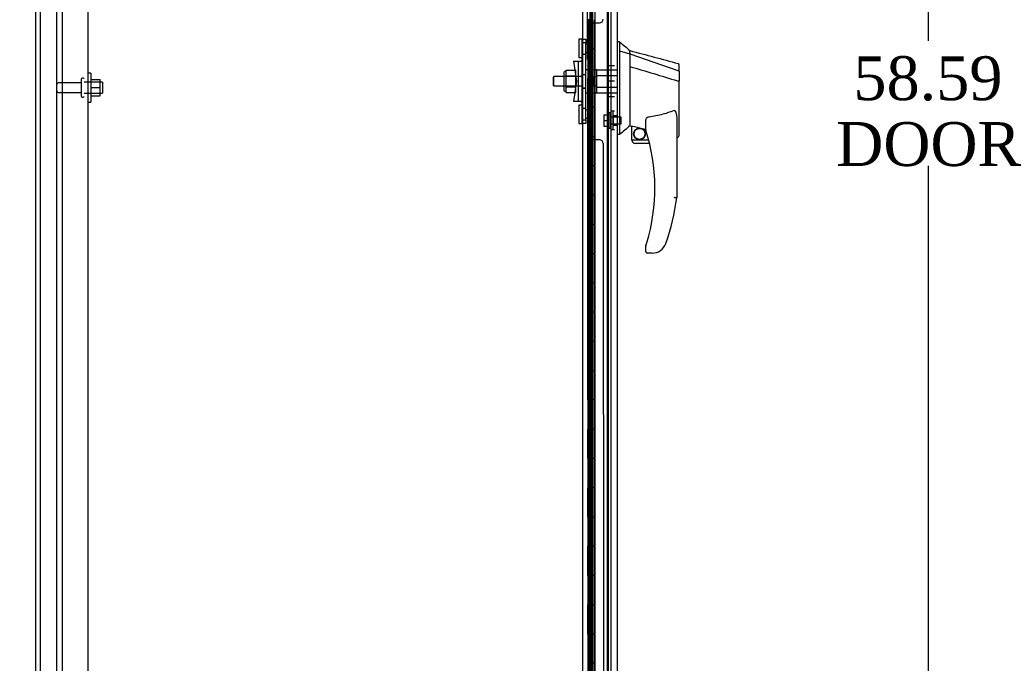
# Model space of a CAD drawing. Header units: inches. Extents: x 1 to 359, y -2 to 239.
# Tile 8 of 24: x 22 to 56, y 105 to 127. Entities that reach past the tile are written whole.
import ezdxf
from ezdxf.enums import TextEntityAlignment as Align
from ezdxf.lldxf.tags import DXFTag

# ---------------------------------------------------------------- set-up
doc = ezdxf.new("R2010")
doc.units = ezdxf.units.IN
doc.header["$MEASUREMENT"] = 0
for name, color, linetype in [('COM43132', 7, 'Continuous'), ('COM55607-1', 7, 'Continuous'), ('COM55738-22', 7, 'Continuous'), ('COM70220', 7, 'Continuous'), ('COM70838', 7, 'Continuous'), ('COM70839-2', 7, 'Continuous'), ('COM71181-3', 7, 'Continuous'), ('COM71193-1', 7, 'Continuous'), ('Default', 7, 'Continuous'), ('HAN86294', 7, 'Continuous'), ('HAN86294_NUT', 7, 'Continuous'), ('HAN86294_SCREW', 7, 'Continuous'), ('HAN86294_WASHER', 7, 'Continuous'), ('HAN_NUT', 7, 'Continuous'), ('NTS166105', 7, 'Continuous'), ('RVT19000', 7, 'Continuous'), ('SPC87322', 7, 'Continuous'), ('STD26089', 7, 'Continuous'), ('WAF25059', 7, 'Continuous')]:
    doc.layers.add(name, color=color, linetype=linetype)
doc.styles.add('SEACAD_Times_New_Roman', font='times.ttf')
tags = doc.linetypes.add('HIDDEN2', pattern=[0.1875, 0.125, -0.0625]).pattern_tags.tags
tags[6:7] = [DXFTag(74, 4), DXFTag(75, 0), DXFTag(340, '0'), DXFTag(46, 0.0), DXFTag(50, 0.0), DXFTag(44, 0.0), DXFTag(45, 0.0)]
tags[4:5] = [DXFTag(74, 4), DXFTag(75, 0), DXFTag(340, '0'), DXFTag(46, 0.0), DXFTag(50, 0.0), DXFTag(44, 0.0), DXFTag(45, 0.0)]
doc.dimstyles.new('HAMMOND_(STH_-_300x200)', dxfattribs={"dimtxt": 1.5, "dimasz": 1.875, "dimexe": 0.75, "dimexo": 0.75, "dimgap": 0.375, "dimtad": 0, "dimtih": 1, "dimtoh": 1, "dimzin": 0, "dimdsep": 46, "dimtxsty": 'SEACAD_Times_New_Roman', "dimblk1": '_SE_FILLED', "dimblk2": '_SE_FILLED', "dimsah": 1, "dimcen": 0.75, "dimadec": 0, "dimazin": 0, "dimtfac": 0.8, "dimtofl": 0, "dimtmove": 0, "dimatfit": 3, "dimfxl": 1, "dimtolj": 1, "dimtzin": 0, "dimarcsym": 0})

# ---------------------------------------------------------------- blocks, each defined once
blk = doc.blocks.new('SE3')
at = {"layer": 'COM43132', "color": 7, "linetype": 'HIDDEN2'}
for p, q in [((23.941, 152.972), (23.941, 97.222)), ((24.816, 152.912), (24.816, 97.282))]:
    blk.add_line(p, q, dxfattribs=at)
at = {"layer": 'COM55607-1', "color": 7, "linetype": 'HIDDEN2'}
for p, q in [((41.97, 153.421), (41.97, 97.421)), ((42.07, 97.421), (42.07, 153.421)), ((42.615, 97.421), (42.615, 153.421)), ((42.031, 127.42), (41.903, 127.42)), ((41.903, 127.42), (41.903, 126.421)), ((41.908, 126.421), (41.908, 127.42)), ((42.075, 127.42), (42.02, 127.42)), ((42.031, 127.42), (42.031, 126.421)), ((41.934, 126.421), (41.903, 126.421)), ((41.903, 126.421), (41.903, 125.421)), ((42.031, 126.42), (41.903, 126.42)), ((41.979, 126.42), (41.979, 125.421)), ((42.02, 126.42), (42.02, 125.421)), ((42.075, 126.42), (42.02, 126.42)), ((41.934, 125.421), (41.903, 125.421)), ((42.031, 125.42), (41.903, 125.42)), ((41.903, 125.42), (41.903, 124.421)), ((41.908, 124.421), (41.908, 125.42)), ((42.075, 125.42), (42.02, 125.42)), ((42.031, 125.42), (42.031, 124.421)), ((41.934, 124.421), (41.903, 124.421)), ((41.903, 124.421), (41.903, 123.421)), ((42.031, 124.42), (41.903, 124.42)), ((41.979, 124.42), (41.979, 123.421)), ((42.02, 124.42), (42.02, 123.421)), ((42.075, 124.42), (42.02, 124.42)), ((41.934, 123.421), (41.903, 123.421)), ((42.031, 123.42), (41.903, 123.42)), ((41.903, 123.42), (41.903, 122.421)), ((41.908, 122.421), (41.908, 123.42)), ((42.075, 123.42), (42.02, 123.42)), ((42.031, 123.42), (42.031, 122.421)), ((41.934, 122.421), (41.903, 122.421)), ((41.903, 122.421), (41.903, 121.421)), ((42.031, 122.42), (41.903, 122.42)), ((41.979, 122.42), (41.979, 121.421)), ((42.02, 122.42), (42.02, 121.421)), ((42.075, 122.42), (42.02, 122.42)), ((41.934, 121.421), (41.903, 121.421)), ((42.031, 121.42), (41.903, 121.42)), ((41.903, 121.42), (41.903, 120.421)), ((41.908, 120.421), (41.908, 121.42)), ((42.075, 121.42), (42.02, 121.42)), ((42.031, 121.42), (42.031, 120.421)), ((41.934, 120.421), (41.903, 120.421)), ((41.903, 120.421), (41.903, 119.421)), ((42.031, 120.42), (41.903, 120.42)), ((41.979, 120.42), (41.979, 119.421)), ((42.02, 120.42), (42.02, 119.421)), ((42.075, 120.42), (42.02, 120.42)), ((41.934, 119.421), (41.903, 119.421)), ((42.031, 119.42), (41.903, 119.42)), ((41.903, 119.42), (41.903, 118.421)), ((41.908, 118.421), (41.908, 119.42)), ((42.075, 119.42), (42.02, 119.42)), ((42.031, 119.42), (42.031, 118.421)), ((41.934, 118.421), (41.903, 118.421)), ((41.903, 118.421), (41.903, 117.421)), ((42.031, 118.42), (41.903, 118.42)), ((41.979, 118.42), (41.979, 117.421)), ((42.02, 118.42), (42.02, 117.421)), ((42.075, 118.42), (42.02, 118.42)), ((41.934, 117.421), (41.903, 117.421)), ((42.031, 117.42), (41.903, 117.42)), ((41.903, 117.42), (41.903, 116.421)), ((41.908, 116.421), (41.908, 117.42)), ((42.075, 117.42), (42.02, 117.42)), ((42.031, 117.42), (42.031, 116.421)), ((41.934, 116.421), (41.903, 116.421)), ((41.903, 116.421), (41.903, 115.421)), ((42.031, 116.42), (41.903, 116.42)), ((41.979, 116.42), (41.979, 115.421)), ((42.02, 116.42), (42.02, 115.421)), ((42.075, 116.42), (42.02, 116.42)), ((41.934, 115.421), (41.903, 115.421)), ((42.031, 115.42), (41.903, 115.42)), ((41.903, 115.42), (41.903, 114.421)), ((41.908, 114.421), (41.908, 115.42)), ((42.075, 115.42), (42.02, 115.42)), ((42.031, 115.42), (42.031, 114.421)), ((41.934, 114.421), (41.903, 114.421)), ((41.903, 114.421), (41.903, 113.421)), ((42.031, 114.42), (41.903, 114.42)), ((41.979, 114.42), (41.979, 113.421)), ((42.02, 114.42), (42.02, 113.421)), ((42.075, 114.42), (42.02, 114.42)), ((41.934, 113.421), (41.903, 113.421)), ((42.031, 113.42), (41.903, 113.42)), ((41.903, 113.42), (41.903, 112.421)), ((41.908, 112.421), (41.908, 113.42)), ((42.075, 113.42), (42.02, 113.42)), ((42.031, 113.42), (42.031, 112.421)), ((41.934, 112.421), (41.903, 112.421)), ((41.903, 112.421), (41.903, 111.421)), ((42.031, 112.42), (41.903, 112.42)), ((41.979, 112.42), (41.979, 111.421)), ((42.02, 112.42), (42.02, 111.421)), ((42.075, 112.42), (42.02, 112.42)), ((41.934, 111.421), (41.903, 111.421)), ((42.031, 111.42), (41.903, 111.42)), ((41.903, 111.42), (41.903, 110.421)), ((41.908, 110.421), (41.908, 111.42)), ((42.075, 111.42), (42.02, 111.42)), ((42.031, 111.42), (42.031, 110.421)), ((41.934, 110.421), (41.903, 110.421)), ((41.903, 110.421), (41.903, 109.421)), ((42.031, 110.42), (41.903, 110.42)), ((41.979, 110.42), (41.979, 109.421)), ((42.02, 110.42), (42.02, 109.421)), ((42.075, 110.42), (42.02, 110.42)), ((41.934, 109.421), (41.903, 109.421)), ((42.031, 109.42), (41.903, 109.42)), ((41.903, 109.42), (41.903, 108.421)), ((41.908, 108.421), (41.908, 109.42)), ((42.075, 109.42), (42.02, 109.42)), ((42.031, 109.42), (42.031, 108.421)), ((41.934, 108.421), (41.903, 108.421)), ((41.903, 108.421), (41.903, 107.421)), ((42.031, 108.42), (41.903, 108.42)), ((41.979, 108.42), (41.979, 107.421)), ((42.02, 108.42), (42.02, 107.421)), ((42.075, 108.42), (42.02, 108.42)), ((41.934, 107.421), (41.903, 107.421)), ((42.031, 107.42), (41.903, 107.42)), ((41.903, 107.42), (41.903, 106.421)), ((41.908, 106.421), (41.908, 107.42)), ((42.075, 107.42), (42.02, 107.42)), ((42.031, 107.42), (42.031, 106.421)), ((41.934, 106.421), (41.903, 106.421)), ((41.903, 106.421), (41.903, 105.421)), ((42.031, 106.42), (41.903, 106.42)), ((41.979, 106.42), (41.979, 105.421)), ((42.02, 106.42), (42.02, 105.421)), ((42.075, 106.42), (42.02, 106.42)), ((41.934, 105.421), (41.903, 105.421))]:
    blk.add_line(p, q, dxfattribs=at)
at = {"layer": 'COM55607-1', "color": 7, "linetype": 'Continuous'}
for p, q in [((41.934, 126.421), (41.934, 127.421)), ((42.137, 126.421), (42.137, 127.421)), ((42.137, 126.421), (41.934, 126.421)), ((41.934, 125.421), (41.934, 126.421)), ((42.137, 126.421), (41.934, 126.421)), ((42.137, 125.421), (42.137, 126.421)), ((42.137, 125.421), (41.934, 125.421)), ((42.137, 125.421), (41.934, 125.421)), ((41.934, 124.421), (41.934, 125.421)), ((42.137, 124.421), (42.137, 125.421)), ((42.137, 124.421), (41.934, 124.421)), ((41.934, 123.421), (41.934, 124.421)), ((42.137, 124.421), (41.934, 124.421)), ((42.137, 123.421), (42.137, 124.421)), ((42.137, 123.421), (41.934, 123.421)), ((42.137, 123.421), (41.934, 123.421)), ((41.934, 122.421), (41.934, 123.421)), ((42.137, 122.421), (42.137, 123.421)), ((42.137, 122.421), (41.934, 122.421)), ((41.934, 121.421), (41.934, 122.421)), ((42.137, 122.421), (41.934, 122.421)), ((42.137, 121.421), (42.137, 122.421)), ((42.137, 121.421), (41.934, 121.421)), ((42.137, 121.421), (41.934, 121.421)), ((41.934, 120.421), (41.934, 121.421)), ((42.137, 120.421), (42.137, 121.421)), ((42.137, 120.421), (41.934, 120.421)), ((41.934, 119.421), (41.934, 120.421)), ((42.137, 120.421), (41.934, 120.421)), ((42.137, 119.421), (42.137, 120.421)), ((42.137, 119.421), (41.934, 119.421)), ((42.137, 119.421), (41.934, 119.421)), ((41.934, 118.421), (41.934, 119.421)), ((42.137, 118.421), (42.137, 119.421)), ((42.137, 118.421), (41.934, 118.421)), ((41.934, 117.421), (41.934, 118.421)), ((42.137, 118.421), (41.934, 118.421)), ((42.137, 117.421), (42.137, 118.421)), ((42.137, 117.421), (41.934, 117.421)), ((42.137, 117.421), (41.934, 117.421)), ((41.934, 116.421), (41.934, 117.421)), ((42.137, 116.421), (42.137, 117.421)), ((42.137, 116.421), (41.934, 116.421)), ((41.934, 115.421), (41.934, 116.421)), ((42.137, 116.421), (41.934, 116.421)), ((42.137, 115.421), (42.137, 116.421)), ((42.137, 115.421), (41.934, 115.421)), ((42.137, 115.421), (41.934, 115.421)), ((41.934, 114.421), (41.934, 115.421)), ((42.137, 114.421), (42.137, 115.421)), ((42.137, 114.421), (41.934, 114.421)), ((41.934, 113.421), (41.934, 114.421)), ((42.137, 114.421), (41.934, 114.421)), ((42.137, 113.421), (42.137, 114.421)), ((42.137, 113.421), (41.934, 113.421)), ((42.137, 113.421), (41.934, 113.421)), ((41.934, 112.421), (41.934, 113.421)), ((42.137, 112.421), (42.137, 113.421)), ((42.137, 112.421), (41.934, 112.421)), ((41.934, 111.421), (41.934, 112.421)), ((42.137, 112.421), (41.934, 112.421)), ((42.137, 111.421), (42.137, 112.421)), ((42.137, 111.421), (41.934, 111.421)), ((42.137, 111.421), (41.934, 111.421)), ((41.934, 110.421), (41.934, 111.421)), ((42.137, 110.421), (42.137, 111.421)), ((42.137, 110.421), (41.934, 110.421)), ((41.934, 109.421), (41.934, 110.421)), ((42.137, 110.421), (41.934, 110.421)), ((42.137, 109.421), (42.137, 110.421)), ((42.137, 109.421), (41.934, 109.421)), ((42.137, 109.421), (41.934, 109.421)), ((41.934, 108.421), (41.934, 109.421)), ((42.137, 108.421), (42.137, 109.421)), ((42.137, 108.421), (41.934, 108.421)), ((41.934, 107.421), (41.934, 108.421)), ((42.137, 108.421), (41.934, 108.421)), ((42.137, 107.421), (42.137, 108.421)), ((42.137, 107.421), (41.934, 107.421)), ((42.137, 107.421), (41.934, 107.421)), ((41.934, 106.421), (41.934, 107.421)), ((42.137, 106.421), (42.137, 107.421)), ((42.137, 106.421), (41.934, 106.421)), ((41.934, 105.421), (41.934, 106.421)), ((42.137, 106.421), (41.934, 106.421)), ((42.137, 105.421), (42.137, 106.421)), ((42.137, 105.421), (41.934, 105.421)), ((42.137, 105.421), (41.934, 105.421)), ((41.934, 104.421), (41.934, 105.421)), ((42.137, 104.421), (42.137, 105.421))]:
    blk.add_line(p, q, dxfattribs=at)
at = {"layer": 'COM55738-22', "color": 7, "linetype": 'HIDDEN2'}
for p, q in [((23.201, 95.429), (23.201, 155.179)), ((23.754, 95.429), (23.754, 155.179))]:
    blk.add_line(p, q, dxfattribs=at)
at = {"layer": 'COM70220', "color": 7, "linetype": 'HIDDEN2'}
blk.add_line((42.564, 153.994), (42.564, 96.847), dxfattribs=at)
at = {"layer": 'COM70838', "color": 7, "linetype": 'HIDDEN2'}
for p, q in [((41.707, 126.752), (41.832, 126.752)), ((41.707, 126.627), (41.707, 126.752)), ((41.707, 124.002), (41.707, 126.627)), ((41.832, 126.752), (41.832, 126.627)), ((41.832, 124.002), (41.832, 126.627)), ((41.42, 126.002), (41.59, 126.002)), ((41.42, 126.002), (41.52, 125.315)), ((41.59, 124.627), (41.59, 126.002)), ((41.59, 126.002), (41.694, 126.002)), ((41.52, 125.315), (41.42, 124.627)), ((41.59, 124.627), (41.42, 124.627)), ((41.704, 124.627), (41.59, 124.627)), ((41.707, 123.877), (41.707, 124.002)), ((41.832, 123.877), (41.707, 123.877)), ((41.832, 124.002), (41.832, 123.877))]:
    blk.add_line(p, q, dxfattribs=at)
for centre, start, end in [((41.59, 126.057), 331.9602, 0), ((41.59, 126.03), 346.4554, 360), ((41.59, 124.572), 0, 28.0398), ((41.59, 124.6), 0, 13.5446)]:
    blk.add_arc(centre, 0.117, start, end, dxfattribs=at)
at = {"layer": 'COM70839-2', "color": 7, "linetype": 'HIDDEN2'}
for p, q in [((41.894, 126.065), (41.907, 151.912)), ((42.09, 127.315), (42.301, 127.315)), ((42.09, 127.315), (42.301, 127.315)), ((41.964, 126.177), (41.965, 127.19)), ((41.894, 124.564), (41.894, 124.564)), ((41.894, 124.564), (41.907, 98.718)), ((41.964, 124.452), (41.964, 124.452)), ((41.965, 123.439), (41.964, 124.452)), ((42.301, 123.314), (42.09, 123.314)), ((42.301, 123.314), (42.09, 123.314)), ((42.426, 123.189), (42.426, 123.189)), ((42.426, 123.189), (42.439, 98.637))]:
    blk.add_line(p, q, dxfattribs=at)
for centre, start, end in [((42.09, 127.19), 89.9705, 179.9705), ((42.301, 127.44), 269.9705, 359.9705), ((41.839, 126.177), 296.0744, 359.9705), ((41.839, 126.177), 296.0744, 359.9705), ((41.839, 124.452), 0.0295, 63.9256), ((41.839, 124.452), 0.0295, 63.9256), ((42.09, 123.439), 180.0295, 270.0295), ((42.09, 123.439), 180.0295, 270.0295), ((42.301, 123.189), 0.0295, 90.0295), ((42.301, 123.189), 0.0295, 90.0295)]:
    blk.add_arc(centre, 0.125, start, end, dxfattribs=at)
at = {"layer": 'COM71181-3', "color": 7, "linetype": 'Continuous'}
for p, q in [((23.034, 95.347), (23.034, 155.282)), ((41.722, 154.002), (41.722, 96.627))]:
    blk.add_line(p, q, dxfattribs=at)
at = {"layer": 'COM71181-3', "color": 7, "linetype": 'HIDDEN2'}
blk.add_line((42.689, 154.002), (42.689, 96.627), dxfattribs=at)
at = {"layer": 'COM71193-1', "color": 7, "linetype": 'Continuous'}
for p, q in [((42.139, 154.619), (42.139, 96.222)), ((42.909, 154.571), (42.909, 96.27))]:
    blk.add_line(p, q, dxfattribs=at)
at = {"layer": 'COM71193-1', "color": 7, "linetype": 'HIDDEN2'}
blk.add_line((42.034, 96.532), (42.034, 154.097), dxfattribs=at)
at = {"layer": 'HAN86294', "color": 7, "linetype": 'Continuous'}
for p, q in [((42.992, 126.665), (42.909, 126.665)), ((42.989, 126.665), (42.989, 126.503)), ((42.989, 126.503), (42.989, 126.417)), ((42.989, 126.417), (42.989, 126.358)), ((42.989, 126.358), (43.344, 126.252)), ((42.989, 126.358), (42.989, 123.926)), ((43.344, 126.292), (43.344, 126.365)), ((43.344, 126.292), (43.344, 126.267)), ((43.344, 126.267), (43.344, 126.252)), ((43.344, 126.252), (43.344, 125.821)), ((43.344, 126.252), (44.982, 125.681)), ((45.024, 125.646), (45.024, 125.869)), ((43.344, 125.821), (43.344, 124.323)), ((45.024, 125.646), (45.024, 125.333)), ((44.969, 125.331), (44.971, 125.331)), ((45.024, 123.465), (45.024, 125.333)), ((43.344, 124.323), (43.344, 124.054)), ((42.989, 123.926), (42.989, 123.642)), ((43.344, 124.054), (43.344, 123.841)), ((43.884, 123.658), (43.884, 123.932)), ((44.944, 124.004), (44.944, 121.332)), ((42.989, 123.642), (42.989, 123.495)), ((43.344, 123.841), (43.344, 123.814)), ((43.344, 123.814), (43.344, 123.796)), ((43.344, 123.796), (43.344, 123.795)), ((43.344, 123.795), (43.409, 123.779)), ((43.409, 123.315), (43.409, 123.781)), ((42.989, 123.495), (42.909, 123.495)), ((43.409, 123.315), (43.983, 123.315)), ((44.015, 123.19), (43.534, 123.19)), ((44.944, 123.408), (44.95, 123.407)), ((43.884, 119.5), (43.884, 119.678)), ((44.383, 119.528), (44.382, 119.53)), ((44.099, 119.44), (43.944, 119.44))]:
    blk.add_line(p, q, dxfattribs=at)
at = {"layer": 'HAN86294', "color": 7, "linetype": 'HIDDEN2'}
for p, q in [((42.207, 125.514), (42.207, 125.71)), ((42.207, 125.71), (42.909, 125.71)), ((40.747, 125.475), (40.717, 125.445)), ((40.717, 125.445), (40.717, 125.185)), ((40.747, 125.155), (40.747, 125.475)), ((41.707, 125.475), (40.747, 125.475)), ((42.082, 125.475), (42.207, 125.475)), ((42.082, 125.315), (42.082, 125.475)), ((42.082, 125.155), (42.082, 125.315)), ((42.207, 125.115), (42.207, 125.514)), ((42.207, 125.514), (42.909, 125.514)), ((40.717, 125.185), (40.747, 125.155)), ((40.747, 125.155), (41.707, 125.155)), ((42.082, 125.155), (42.207, 125.155)), ((42.207, 124.919), (42.207, 125.115)), ((42.207, 125.115), (42.909, 125.115)), ((42.207, 124.919), (42.909, 124.919)), ((42.784, 123.814), (42.784, 124.139)), ((42.909, 124.139), (42.784, 124.139)), ((42.784, 123.814), (42.909, 123.814))]:
    blk.add_line(p, q, dxfattribs=at)
at = {"layer": 'HAN86294', "color": 7, "linetype": 'Continuous'}
for radius in [0.202, 0.188]:
    blk.add_circle((43.671, 123.518), radius, dxfattribs=at)
for centre, radius, start, end in [((59.373, 145.693), 25.11, 229.2701, 230.3306), ((349.265, 1265.048), 1179.062, 254.961927, 255.044825), ((44.964, 125.869), 0.06, 0, 74.5788), ((79.755, 80.348), 56.686, 129.9653, 130.4351), ((43.944, 123.658), 0.06, 180, 197.895), ((37.781, 121.668), 6.417, 342.9898, 17.895), ((43.534, 123.315), 0.125, 180, 193.8865), ((43.534, 123.315), 0.125, 193.8865, 229.4642), ((43.534, 123.315), 0.125, 229.4642, 270), ((37.604, 122.267), 7.4, 340.2854, 352.739), ((43.944, 119.678), 0.06, 162.105, 180), ((43.944, 119.5), 0.06, 180, 270), ((44.099, 119.94), 0.5, 270, 304.5623), ((44.099, 119.94), 0.5, 304.5623, 340.2854)]:
    blk.add_arc(centre, radius, start, end, dxfattribs=at)
blk.add_ellipse((44.964, 123.465), major_axis=(-0.06, 0), ratio=0.999979, start_param=1.333204, end_param=3.141717, dxfattribs=at)
for points in [[(43.344, 125.821), (43.886, 125.658), (44.427, 125.495), (44.969, 125.331)], [(43.439, 123.778), (43.588, 123.745), (43.736, 123.713), (43.884, 123.68)]]:
    blk.add_open_spline(points, degree=3, dxfattribs=at)
for points, knots in [([(44.982, 125.681), (44.994, 125.678), (45.005, 125.674), (45.02, 125.662), (45.024, 125.654), (45.024, 125.646)], [0, 0, 0, 0, 0.5, 0.5, 1, 1, 1, 1]), ([(44.971, 125.331), (44.978, 125.331), (44.985, 125.331), (44.998, 125.331), (45.004, 125.332), (45.011, 125.332), (45.014, 125.332), (45.017, 125.332), (45.019, 125.332), (45.022, 125.333), (45.023, 125.333), (45.024, 125.333), (45.024, 125.333), (45.024, 125.333)], [0, 0, 0, 0, 0.25, 0.25, 0.5, 0.5, 0.625, 0.625, 0.75, 0.75, 0.875, 0.875, 1, 1, 1, 1]), ([(44.854, 124.316), (44.781, 124.286), (44.708, 124.26), (44.558, 124.212), (44.482, 124.191), (44.254, 124.134), (44.1, 124.105), (43.944, 124.084)], [0, 0, 0, 0, 0.25, 0.25, 0.5, 0.5, 1, 1, 1, 1]), ([(44.854, 124.316), (44.856, 124.316), (44.858, 124.317), (44.862, 124.317), (44.864, 124.317), (44.869, 124.317), (44.873, 124.315), (44.879, 124.311), (44.882, 124.309), (44.887, 124.303), (44.889, 124.301), (44.895, 124.291), (44.899, 124.285), (44.905, 124.272), (44.908, 124.265), (44.915, 124.245), (44.919, 124.231), (44.925, 124.203), (44.928, 124.189), (44.936, 124.146), (44.939, 124.118), (44.943, 124.061), (44.944, 124.032), (44.944, 124.004)], [0, 0, 0, 0, 0.015625, 0.015625, 0.03125, 0.03125, 0.0625, 0.0625, 0.09375, 0.09375, 0.125, 0.125, 0.1875, 0.1875, 0.25, 0.25, 0.375, 0.375, 0.5, 0.5, 0.75, 0.75, 1, 1, 1, 1]), ([(43.884, 123.932), (43.884, 123.939), (43.885, 123.946), (43.886, 123.96), (43.886, 123.967), (43.889, 123.987), (43.892, 124.001), (43.9, 124.028), (43.905, 124.042), (43.916, 124.061), (43.92, 124.067), (43.927, 124.075), (43.93, 124.078), (43.937, 124.082), (43.94, 124.083), (43.944, 124.084)], [0, 0, 0, 0, 0.125, 0.125, 0.25, 0.25, 0.5, 0.5, 0.75, 0.75, 0.875, 0.875, 0.9375, 0.9375, 1, 1, 1, 1]), ([(43.409, 123.781), (43.409, 123.781), (43.41, 123.781), (43.413, 123.781), (43.415, 123.781), (43.424, 123.78), (43.432, 123.779), (43.439, 123.778)], [0, 0, 0, 0, 0.25, 0.25, 0.5, 0.5, 1, 1, 1, 1]), ([(44.944, 121.332), (44.944, 121.332), (44.944, 121.332), (44.941, 121.332), (44.94, 121.332), (44.935, 121.332), (44.932, 121.333), (44.926, 121.333), (44.922, 121.333), (44.91, 121.334), (44.9, 121.335), (44.883, 121.336), (44.878, 121.336), (44.866, 121.337), (44.86, 121.337), (44.854, 121.338)], [0, 0, 0, 0, 0.125, 0.125, 0.25, 0.25, 0.375, 0.375, 0.5, 0.5, 0.75, 0.75, 0.875, 0.875, 1, 1, 1, 1]), ([(43.887, 119.696), (43.887, 119.696), (43.888, 119.697), (43.888, 119.7), (43.889, 119.701), (43.891, 119.706), (43.892, 119.71), (43.896, 119.722), (43.898, 119.731), (43.906, 119.756), (43.912, 119.773), (43.917, 119.791)], [0, 0, 0, 0, 0.0625, 0.0625, 0.125, 0.125, 0.25, 0.25, 0.5, 0.5, 1, 1, 1, 1])]:
    blk.add_open_spline(points, degree=3, knots=knots, dxfattribs=at)
at = {"layer": 'HAN86294_NUT', "color": 7, "linetype": 'HIDDEN2'}
for p, q in [((41.085, 125.617), (41.085, 125.012)), ((41.165, 125.647), (41.115, 125.647)), ((41.165, 125.699), (41.49, 125.699)), ((41.165, 125.603), (41.165, 125.699)), ((41.165, 125.507), (41.165, 125.603)), ((41.49, 125.507), (41.49, 125.699)), ((41.165, 125.507), (41.49, 125.507)), ((41.165, 125.315), (41.165, 125.507)), ((41.165, 125.123), (41.165, 125.315)), ((41.49, 125.123), (41.49, 125.507)), ((41.115, 124.982), (41.165, 124.982)), ((41.165, 125.123), (41.49, 125.123)), ((41.165, 125.027), (41.165, 125.123)), ((41.165, 124.931), (41.165, 125.027)), ((41.165, 124.931), (41.49, 124.931)), ((41.49, 124.931), (41.49, 125.123))]:
    blk.add_line(p, q, dxfattribs=at)
for centre, start, end in [((41.115, 125.617), 90, 180), ((41.115, 125.012), 180, 270)]:
    blk.add_arc(centre, 0.03, start, end, dxfattribs=at)
at = {"layer": 'HAN86294_SCREW', "color": 7, "linetype": 'HIDDEN2'}
for p, q in [((42.594, 123.714), (42.594, 124.239)), ((42.664, 124.239), (42.594, 124.239)), ((42.664, 123.714), (42.664, 124.239)), ((42.457, 124.169), (42.594, 124.169)), ((42.457, 124.169), (42.457, 123.977)), ((42.457, 123.977), (42.594, 123.977)), ((42.457, 123.977), (42.457, 123.784)), ((43.039, 124.093), (42.664, 124.093)), ((42.664, 123.861), (43.039, 123.861)), ((43.039, 123.861), (43.039, 124.093)), ((42.457, 123.784), (42.594, 123.784)), ((42.594, 123.714), (42.664, 123.714))]:
    blk.add_line(p, q, dxfattribs=at)
at = {"layer": 'HAN86294_WASHER', "color": 7, "linetype": 'HIDDEN2'}
for p, q in [((42.694, 124.288), (42.694, 123.665)), ((42.754, 124.288), (42.694, 124.288)), ((42.754, 124.288), (42.754, 123.665)), ((42.814, 124.288), (42.754, 124.288)), ((42.754, 124.288), (42.754, 123.665)), ((42.694, 123.665), (42.754, 123.665)), ((42.754, 123.665), (42.814, 123.665))]:
    blk.add_line(p, q, dxfattribs=at)
at = {"layer": 'HAN_NUT', "color": 7, "linetype": 'HIDDEN2'}
for p, q in [((42.599, 125.845), (42.599, 125.315)), ((42.814, 125.845), (42.599, 125.845)), ((42.599, 125.315), (42.599, 124.785)), ((42.814, 125.315), (42.599, 125.315)), ((42.814, 124.785), (42.599, 124.785))]:
    blk.add_line(p, q, dxfattribs=at)
at = {"layer": 'NTS166105', "color": 7, "linetype": 'HIDDEN2'}
for p, q in [((24.912, 125.371), (25.232, 125.371)), ((25.232, 125.099), (25.232, 125.371)), ((24.912, 125.099), (25.232, 125.099)), ((25.232, 124.821), (25.232, 125.099)), ((24.912, 124.821), (25.232, 124.821))]:
    blk.add_line(p, q, dxfattribs=at)
at = {"layer": 'RVT19000', "color": 7, "linetype": 'HIDDEN2'}
for p, q in [((41.594, 126.753), (41.594, 126.128)), ((41.707, 126.753), (41.594, 126.753)), ((41.707, 126.753), (41.707, 126.752)), ((41.832, 126.635), (41.707, 126.635)), ((42.044, 126.581), (41.832, 126.581)), ((42.044, 126.581), (42.044, 126.3)), ((41.707, 126.245), (41.832, 126.245)), ((41.832, 126.3), (42.044, 126.3)), ((41.594, 126.128), (41.707, 126.128)), ((41.594, 124.502), (41.594, 123.877)), ((41.707, 124.502), (41.594, 124.502)), ((41.832, 124.384), (41.707, 124.384)), ((42.044, 124.33), (41.832, 124.33)), ((42.044, 124.33), (42.044, 124.049)), ((41.594, 123.877), (41.707, 123.877)), ((41.707, 123.994), (41.832, 123.994)), ((41.707, 123.877), (41.707, 123.877)), ((41.832, 124.049), (42.044, 124.049))]:
    blk.add_line(p, q, dxfattribs=at)
at = {"layer": 'SPC87322', "color": 7, "linetype": 'HIDDEN2'}
for p, q in [((41.707, 125.552), (41.832, 125.552)), ((41.707, 125.542), (41.832, 125.542)), ((42.207, 125.707), (41.832, 125.707)), ((41.707, 125.087), (41.832, 125.087)), ((41.707, 125.077), (41.832, 125.077)), ((41.832, 124.922), (42.207, 124.922))]:
    blk.add_line(p, q, dxfattribs=at)
at = {"layer": 'STD26089', "color": 7, "linetype": 'HIDDEN2'}
for p, q in [((24.591, 125.263), (23.814, 125.263)), ((24.591, 125.392), (24.591, 124.802)), ((24.661, 125.422), (24.621, 125.422)), ((25.316, 125.285), (24.691, 125.285)), ((25.316, 125.285), (25.316, 124.91)), ((23.814, 124.931), (24.591, 124.931)), ((24.691, 124.91), (25.316, 124.91)), ((24.621, 124.772), (24.661, 124.772))]:
    blk.add_line(p, q, dxfattribs=at)
for centre, radius, start, end in [((23.814, 125.203), 0.06, 90, 180), ((24.621, 125.392), 0.03, 90, 180), ((24.661, 125.392), 0.03, 0, 90), ((23.814, 124.991), 0.06, 180, 270), ((24.621, 124.802), 0.03, 180, 270), ((24.661, 124.802), 0.03, 270, 0)]:
    blk.add_arc(centre, radius, start, end, dxfattribs=at)
at = {"layer": 'WAF25059', "color": 7, "linetype": 'HIDDEN2'}
for p, q in [((24.912, 125.597), (24.816, 125.597)), ((24.912, 125.597), (24.912, 124.597)), ((24.816, 124.597), (24.912, 124.597))]:
    blk.add_line(p, q, dxfattribs=at)
blk = doc.blocks.new('DMBLK3577')
at = {"layer": 'Default', "linetype": 'Continuous'}
for points in [[(12.98, 153.502), (13.605, 153.502), (13.292, 155.377)], [(12.98, 85.127), (13.292, 83.252), (13.605, 85.127)]]:
    blk.add_hatch(color=7, dxfattribs=at).paths.add_polyline_path(points)
at = {"layer": 'Default', "color": 7, "linetype": 'Continuous'}
for p, q in [((22.379, 155.377), (12.542, 155.377)), ((13.292, 155.377), (13.292, 120.59)), ((13.292, 118.565), (13.292, 83.252)), ((22.379, 83.252), (12.542, 83.252))]:
    blk.add_line(p, q, dxfattribs=at)
at = {"layer": 'Default', "color": 7, "linetype": 'Continuous', "style": 'SEACAD_Times_New_Roman'}
blk.add_text('72.13', height=1.5, dxfattribs=at).set_placement((10.733, 120.065), align=Align.TOP_LEFT)
blk = doc.blocks.new('_SE_FILLED')
at = {"color": 0}
blk.add_line((0, 0), (-1, 0), dxfattribs=at)
blk.add_solid([(0, 0), (-1, -0.1665), (-1, 0.1665), (0, 0)], dxfattribs=at)
blk = doc.blocks.new('DMBLK3578')
at = {"layer": 'Default', "linetype": 'Continuous'}
for points in [[(53.853, 152.839), (53.541, 154.714), (53.228, 152.839)], [(53.853, 98.002), (53.228, 98.002), (53.541, 96.127)]]:
    blk.add_hatch(color=7, dxfattribs=at).paths.add_polyline_path(points)
at = {"layer": 'Default', "color": 7, "linetype": 'Continuous'}
for p, q in [((43.516, 154.714), (54.291, 154.714)), ((53.541, 154.714), (53.541, 126.696)), ((53.541, 122.421), (53.541, 96.127)), ((43.516, 96.127), (54.291, 96.127))]:
    blk.add_line(p, q, dxfattribs=at)
at = {"layer": 'Default', "color": 7, "linetype": 'Continuous', "style": 'SEACAD_Times_New_Roman'}
for s, p in [('58.59', (50.981, 126.171)), ('DOOR', (50.395, 123.921))]:
    blk.add_text(s, height=1.5, dxfattribs=at).set_placement(p, align=Align.TOP_LEFT)

msp = doc.modelspace()

# ---------------------------------------------------------------- block references
at = {"layer": 'Default'}
msp.add_blockref('SE3', (0, 0), dxfattribs=at)

# ---------------------------------------------------------------- dimensions: what is measured, and where the dimension line sits
at = {"layer": 'Default', "color": 7, "linetype": 'Continuous'}
for base, p1, p2, angle, text, picture, middle in [((13.292202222, 155.377155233), (23.129364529, 155.377155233), (23.129443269, 83.252155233), 270.000062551, '\\A1;<>', 'DMBLK3577', (13.292202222, 119.314655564)), ((53.541, 154.714), (42.034, 154.714), (42.034, 96.127), 270, '\\A1;<>\\PDOOR', 'DMBLK3578', (53.541, 125.421))]:
    dim = msp.add_linear_dim(base=base, p1=p1, p2=p2, angle=angle, text=text, dimstyle='HAMMOND_(STH_-_300x200)', dxfattribs=at)
    dim.commit()
    dim.dimension.update_dxf_attribs({"geometry": picture, "text_midpoint": middle, "dimtype": 161})

doc.saveas('drawing.dxf')
